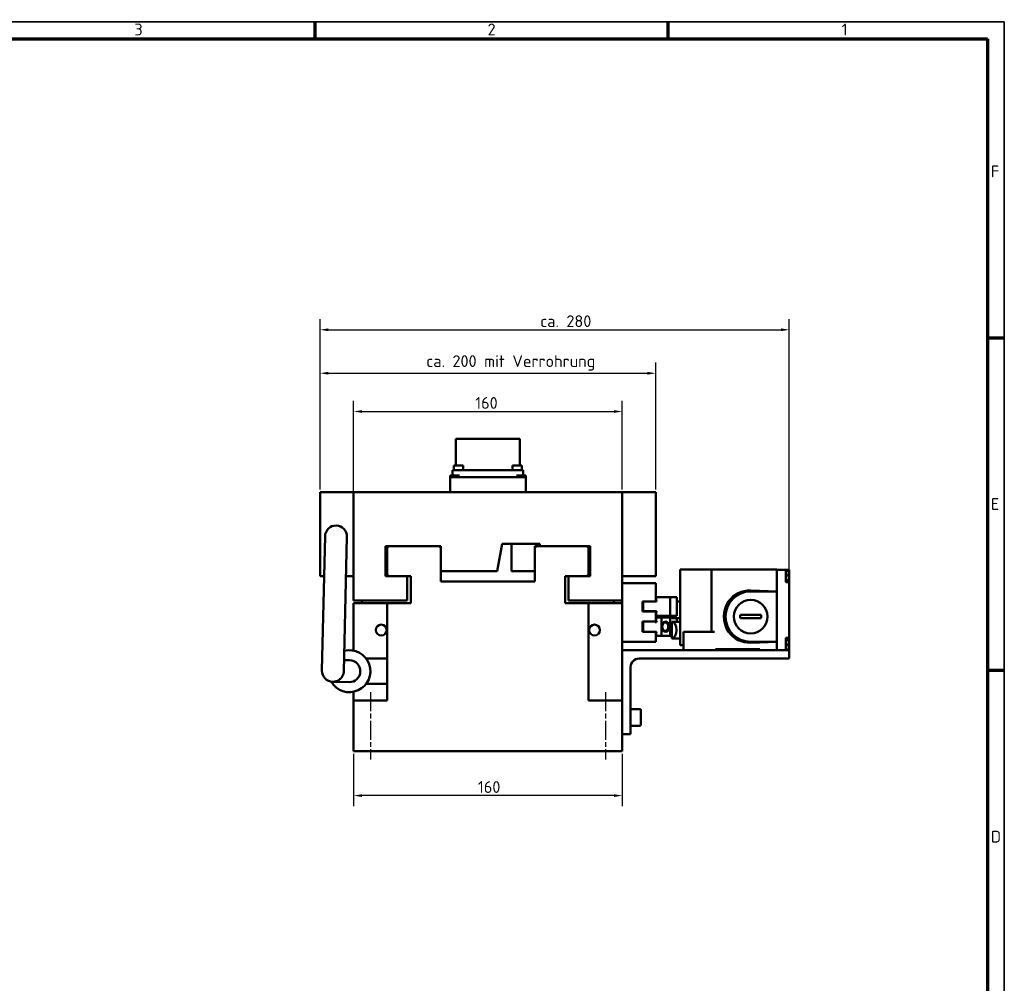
# Model space of a CAD drawing. Header units: millimetres. Extents: x 10 to 1672, y 10 to 1179.
# Tile 6 of 6: x 1086 to 1672, y 606 to 1179. Entities that reach past the tile are written whole.
import ezdxf

# ---------------------------------------------------------------- set-up
doc = ezdxf.new("R2010")
doc.units = ezdxf.units.MM
doc.header["$LTSCALE"] = 2
doc.linetypes.add('CHAIN', pattern=[0.3543, 0.2362, -0.0295, 0.0591, -0.0295])
doc.layers.get('0').update_dxf_attribs({"lineweight": 25})
for name, color, linetype, lineweight in [('Bemaßung (ISO)', 7, 'Continuous', 25), ('Mittellinie (ISO)', 7, 'Continuous', 25), ('Rahmen (ISO)', 7, 'Continuous', 70), ('Sichtbar (ISO)', 7, 'Continuous', 50), ('Symbol (ISO)', 7, 'Continuous', 25)]:
    doc.layers.add(name, color=color, linetype=linetype, lineweight=lineweight)
doc.styles.add('Notiztext (DIN)', font='isocpeur.ttf')
doc.dimstyles.new('Standard (DIN)', dxfattribs={"dimscale": 2, "dimtxt": 3.5, "dimasz": 2.5, "dimexe": 3.175, "dimexo": 0.8, "dimgap": 0.8, "dimtad": 1, "dimdec": 3, "dimrnd": 1e-08, "dimtxsty": 'Notiztext (DIN)', "dimcen": 0.09, "dimdle": 10, "dimclrd": 256, "dimclre": 256, "dimclrt": 256, "dimazin": 2, "dimtfac": 0.571429, "dimtdec": 3, "dimtmove": 0, "dimatfit": 3, "dimfxl": 1, "dimtolj": 1, "dimlwd": -1, "dimlwe": -1, "dimarcsym": 0})

# ---------------------------------------------------------------- blocks, each defined once
blk = doc.blocks.new('Ränder Hagen+Goebel Rahmen')
at = {"layer": 'Rahmen (ISO)', "linetype": 'Continuous', "lineweight": 35}
for p, q in [((5, 589), (836, 589)), ((836, 589), (836, 5))]:
    blk.add_line(p, q, dxfattribs=at)
at = {"layer": 'Rahmen (ISO)'}
for p, q in [((630.75, 584), (630.75, 589)), ((735.875, 584), (735.875, 589)), ((10, 584), (831, 584)), ((831, 584), (831, 10)), ((831, 495), (836, 495)), ((831, 396), (836, 396))]:
    blk.add_line(p, q, dxfattribs=at)
at = {"layer": 'Symbol (ISO)', "char_height": 3.5, "style": 'Notiztext (DIN)'}
for s, insert, attachment_point in [('3', (578.187, 585), 8), ('2', (683.312, 585), 8), ('1', (788.437, 585), 8), ('F', (832, 544.5), 4), ('E', (832, 445.5), 4), ('D', (832, 346.5), 4)]:
    blk.add_mtext(s, dxfattribs=dict(at, insert=insert, attachment_point=attachment_point))
blk = doc.blocks.new('*D15')
at = {"layer": 'Bemaßung (ISO)'}
for p, q in [((1284.44, 742.38), (1284.44, 711.07)), ((1444.44, 742.38), (1444.44, 711.07)), ((1439.44, 717.42), (1289.44, 717.42))]:
    blk.add_line(p, q, dxfattribs=at)
for points in [[(1289.44, 718.26), (1289.44, 716.59), (1284.44, 717.42)], [(1439.44, 718.26), (1439.44, 716.59), (1444.44, 717.42)]]:
    blk.add_solid(points, dxfattribs=at)
at = {"layer": 'Defpoints', "color": 0}
for p in [(1284.44, 743.98), (1444.44, 743.98), (1284.44, 717.42)]:
    blk.add_point(p, dxfattribs=at)
at = {"layer": 'Bemaßung (ISO)', "insert": (1358.49, 726.02), "char_height": 7, "attachment_point": 1, "style": 'Notiztext (DIN)'}
blk.add_mtext('\\A1;160', dxfattribs=at)
blk = doc.blocks.new('*D16')
at = {"layer": 'Bemaßung (ISO)'}
for p, q in [((1284.44, 835.08), (1284.44, 952.43)), ((1444.44, 899.58), (1444.44, 952.43)), ((1289.44, 946.08), (1439.44, 946.08))]:
    blk.add_line(p, q, dxfattribs=at)
for points in [[(1289.44, 946.92), (1289.44, 945.25), (1284.44, 946.08)], [(1439.44, 946.92), (1439.44, 945.25), (1444.44, 946.08)]]:
    blk.add_solid(points, dxfattribs=at)
at = {"layer": 'Defpoints', "color": 0}
for p in [(1444.44, 946.08), (1444.44, 897.98), (1284.44, 833.48)]:
    blk.add_point(p, dxfattribs=at)
at = {"layer": 'Bemaßung (ISO)', "insert": (1356.88, 954.68), "char_height": 7, "attachment_point": 1, "style": 'Notiztext (DIN)'}
blk.add_mtext('\\A1;160', dxfattribs=at)
blk = doc.blocks.new('*D17')
at = {"layer": 'Bemaßung (ISO)'}
for p, q in [((1264.44, 899.58), (1264.44, 975.21)), ((1464.44, 899.58), (1464.44, 975.21)), ((1269.44, 968.86), (1459.44, 968.86))]:
    blk.add_line(p, q, dxfattribs=at)
for points in [[(1269.44, 969.69), (1269.44, 968.03), (1264.44, 968.86)], [(1459.44, 969.69), (1459.44, 968.03), (1464.44, 968.86)]]:
    blk.add_solid(points, dxfattribs=at)
at = {"layer": 'Defpoints', "color": 0}
for p in [(1464.44, 968.86), (1264.44, 897.98), (1464.44, 897.98)]:
    blk.add_point(p, dxfattribs=at)
at = {"layer": 'Bemaßung (ISO)', "insert": (1327.73, 979.56), "char_height": 7, "attachment_point": 1, "style": 'Notiztext (DIN)'}
blk.add_mtext('\\A1;ca. 200 mit Verrohrung', dxfattribs=at)
blk = doc.blocks.new('*D18')
at = {"layer": 'Bemaßung (ISO)'}
for p, q in [((1264.44, 899.58), (1264.44, 1001.08)), ((1543.94, 805.58), (1543.94, 1001.08)), ((1269.44, 994.73), (1538.94, 994.73))]:
    blk.add_line(p, q, dxfattribs=at)
for points in [[(1269.44, 995.56), (1269.44, 993.89), (1264.44, 994.73)], [(1538.94, 995.56), (1538.94, 993.89), (1543.94, 994.73)]]:
    blk.add_solid(points, dxfattribs=at)
at = {"layer": 'Defpoints', "color": 0}
for p in [(1543.94, 994.73), (1264.44, 897.98), (1543.94, 803.98)]:
    blk.add_point(p, dxfattribs=at)
at = {"layer": 'Bemaßung (ISO)', "insert": (1395.58, 1003.33), "char_height": 7, "attachment_point": 1, "style": 'Notiztext (DIN)'}
blk.add_mtext('\\A1;ca. 280', dxfattribs=at)

msp = doc.modelspace()

# ---------------------------------------------------------------- linework, layer by layer
at = {"layer": 'Mittellinie (ISO)', "linetype": 'CHAIN', "ltscale": 23.990969}
for p, q in [((1294.4379, 778.9757), (1294.4379, 738.9757)), ((1434.4379, 778.9757), (1434.4379, 738.9757))]:
    msp.add_line(p, q, dxfattribs=at)
at = {"layer": 'Sichtbar (ISO)'}
for p, q in [((1364.4379, 929.7257), (1345.3879, 929.7257)), ((1345.3879, 929.7257), (1345.3879, 913.8757)), ((1383.4879, 929.7257), (1364.4379, 929.7257)), ((1383.4879, 929.7257), (1383.4879, 913.8757)), ((1347.4379, 911.1757), (1343.4379, 911.1757)), ((1343.4379, 907.9757), (1343.4379, 911.1757)), ((1346.9779, 913.8757), (1344.2279, 913.8757)), ((1344.2279, 913.8757), (1344.2279, 911.1757)), ((1349.7279, 913.8757), (1346.9779, 913.8757)), ((1347.4379, 911.1757), (1381.4379, 911.1757)), ((1349.7279, 913.8757), (1349.7279, 911.1757)), ((1381.8979, 913.8757), (1379.1479, 913.8757)), ((1379.1479, 913.8757), (1379.1479, 911.1757)), ((1385.4379, 911.1757), (1381.4379, 911.1757)), ((1384.6479, 913.8757), (1381.8979, 913.8757)), ((1384.6479, 913.8757), (1384.6479, 911.1757)), ((1385.4379, 911.1757), (1385.4379, 907.9757)), ((1341.9379, 907.9757), (1347.4379, 907.9757)), ((1341.9379, 906.9757), (1341.9379, 907.9757)), ((1341.9379, 906.9757), (1386.9379, 906.9757)), ((1341.9379, 897.9757), (1341.9379, 906.9757)), ((1381.4379, 907.9757), (1386.9379, 907.9757)), ((1386.9379, 906.9757), (1386.9379, 907.9757)), ((1386.9379, 897.9757), (1386.9379, 906.9757)), ((1264.4379, 897.9757), (1284.4379, 897.9757)), ((1264.4379, 897.9757), (1264.4379, 847.9757)), ((1284.4379, 897.9757), (1444.4379, 897.9757)), ((1284.4379, 833.4757), (1284.4379, 897.9757)), ((1284.4379, 847.9757), (1284.4379, 897.9757)), ((1444.4379, 897.9757), (1444.4379, 833.4757)), ((1444.4379, 897.9757), (1444.4379, 847.9757)), ((1464.4379, 897.9757), (1444.4379, 897.9757)), ((1464.4379, 847.9757), (1464.4379, 897.9757)), ((1267.4395, 871.8264), (1265.6193, 791.8471)), ((1278.616, 791.5533), (1280.4362, 871.5306)), ((1305.4379, 865.9757), (1303.4379, 865.9757)), ((1303.4379, 865.9757), (1303.4379, 847.9757)), ((1304.4379, 864.9757), (1305.4379, 865.9757)), ((1304.4379, 848.9757), (1304.4379, 864.9757)), ((1305.4379, 865.9757), (1335.4379, 865.9757)), ((1335.4379, 865.9757), (1336.4379, 864.9757)), ((1336.4379, 865.9757), (1335.4379, 865.9757)), ((1336.4379, 864.9757), (1336.4379, 865.9757)), ((1336.4379, 864.9757), (1336.4379, 844.9757)), ((1372.902, 867.2757), (1370.0279, 850.9757)), ((1395.4379, 867.2757), (1372.902, 867.2757)), ((1378.4379, 850.9757), (1378.4379, 867.2757)), ((1392.4379, 864.9757), (1393.4379, 865.9757)), ((1392.4379, 865.9757), (1392.4379, 864.9757)), ((1393.4379, 865.9757), (1392.4379, 865.9757)), ((1392.4379, 844.9757), (1392.4379, 864.9757)), ((1393.4379, 865.9757), (1423.4379, 865.9757)), ((1395.4379, 865.9757), (1395.4379, 867.2757)), ((1423.4379, 865.9757), (1424.4379, 864.9757)), ((1425.4379, 865.9757), (1423.4379, 865.9757)), ((1424.4379, 864.9757), (1424.4379, 848.9757)), ((1425.4379, 847.9757), (1425.4379, 865.9757)), ((1370.0279, 850.9757), (1336.4379, 850.9757)), ((1392.4379, 850.9757), (1378.4379, 850.9757)), ((1478.9379, 851.9757), (1479.9379, 851.9757)), ((1478.9379, 806.9757), (1478.9379, 851.9757)), ((1480.3294, 851.9757), (1479.9379, 851.9757)), ((1482.4425, 851.9757), (1480.3294, 851.9757)), ((1489.7946, 851.9757), (1482.4425, 851.9757)), ((1492.0117, 851.9757), (1489.7946, 851.9757)), ((1496.868, 851.9757), (1492.0117, 851.9757)), ((1497.5379, 851.9757), (1496.868, 851.9757)), ((1497.5379, 814.9757), (1497.5379, 851.9757)), ((1497.5379, 851.9757), (1499.4681, 851.9757)), ((1536.4379, 851.9757), (1499.4681, 851.9757)), ((1536.4379, 851.8757), (1536.4379, 851.9757)), ((1536.4379, 804.0757), (1536.4379, 851.8757)), ((1536.4379, 851.8757), (1541.9379, 851.8757)), ((1541.9379, 851.8757), (1543.9379, 851.8757)), ((1541.9379, 844.5757), (1541.9379, 851.8757)), ((1543.2814, 851.0582), (1541.9379, 851.1757)), ((1543.7379, 850.5601), (1543.7379, 848.9757)), ((1543.9379, 848.5757), (1543.9379, 851.8757)), ((1264.4379, 847.9757), (1266.8967, 847.9757)), ((1279.9001, 847.9757), (1284.4379, 847.9757)), ((1303.4379, 847.9757), (1305.4379, 847.9757)), ((1305.4379, 847.9757), (1304.4379, 848.9757)), ((1318.4379, 847.9757), (1305.4379, 847.9757)), ((1316.4379, 847.9757), (1316.4379, 833.4757)), ((1318.4379, 831.9757), (1318.4379, 847.9757)), ((1336.4379, 844.9757), (1392.4379, 844.9757)), ((1410.4379, 847.9757), (1410.4379, 831.9757)), ((1423.4379, 847.9757), (1410.4379, 847.9757)), ((1412.4379, 833.4757), (1412.4379, 847.9757)), ((1424.4379, 848.9757), (1423.4379, 847.9757)), ((1423.4379, 847.9757), (1425.4379, 847.9757)), ((1464.4379, 847.9757), (1444.4379, 847.9757)), ((1543.2814, 845.6933), (1541.9379, 845.5757)), ((1541.9379, 844.5757), (1543.9379, 844.5757)), ((1542.9279, 848.9757), (1543.2814, 848.9757)), ((1542.9279, 848.9757), (1542.9279, 848.1757)), ((1543.2814, 848.1757), (1542.9279, 848.1757)), ((1543.2814, 848.9757), (1543.7379, 848.9757)), ((1543.7379, 848.1757), (1543.2814, 848.1757)), ((1543.7379, 848.1757), (1543.7379, 846.1914)), ((1543.9379, 844.5757), (1543.9379, 848.5757)), ((1543.9379, 811.3757), (1543.9379, 844.5757)), ((1444.4379, 843.9757), (1464.4379, 843.9757)), ((1464.4379, 832.9757), (1464.4379, 843.9757)), ((1520.9379, 839.517), (1536.4379, 838.9757)), ((1520.9379, 838.9757), (1536.4379, 838.9757)), ((1316.4379, 833.4757), (1284.4379, 833.4757)), ((1289.4379, 831.9757), (1289.4379, 833.4757)), ((1444.4379, 833.4757), (1412.4379, 833.4757)), ((1439.4379, 833.4757), (1439.4379, 831.9757)), ((1444.4379, 808.9757), (1444.4379, 833.4757)), ((1456.4379, 826.9757), (1456.4379, 832.9757)), ((1456.4379, 832.9757), (1464.4379, 832.9757)), ((1456.9379, 832.9757), (1456.9379, 827.2757)), ((1464.4379, 835.4757), (1472.9379, 835.4757)), ((1464.4379, 835.4747), (1464.8589, 832.9757)), ((1464.8589, 832.9757), (1464.4379, 832.9757)), ((1472.9379, 835.4757), (1472.9379, 824.4757)), ((1472.9379, 835.4757), (1476.9379, 835.4757)), ((1476.9379, 835.4757), (1476.9379, 824.4757)), ((1478.9379, 832.9657), (1476.9379, 832.9657)), ((1284.4379, 831.9757), (1304.4379, 831.9757)), ((1284.4379, 805.4757), (1284.4379, 831.9757)), ((1304.4379, 831.9757), (1304.4379, 773.9757)), ((1304.4379, 831.9757), (1318.4379, 831.9757)), ((1410.4379, 831.9757), (1424.4379, 831.9757)), ((1424.4379, 773.9757), (1424.4379, 831.9757)), ((1424.4379, 831.9757), (1444.4379, 831.9757)), ((1464.4379, 826.9757), (1456.4379, 826.9757)), ((1456.9379, 826.9757), (1456.9379, 827.2757)), ((1456.9379, 827.2757), (1464.9094, 827.2757)), ((1464.0818, 827.2757), (1464.0818, 826.9757)), ((1464.4379, 826.9757), (1464.4379, 827.2757)), ((1464.9094, 827.2757), (1464.4379, 824.4767)), ((1464.4379, 820.9757), (1464.4379, 826.9757)), ((1464.4379, 824.4757), (1472.9379, 824.4757)), ((1467.8515, 823.4757), (1464.4379, 823.4757)), ((1464.4379, 823.4747), (1464.9094, 820.6757)), ((1472.9379, 823.4757), (1467.8515, 823.4757)), ((1467.8515, 812.4757), (1467.8515, 823.4757)), ((1472.9379, 824.4757), (1476.9379, 824.4757)), ((1474.0152, 823.4757), (1472.9379, 823.4757)), ((1472.9379, 812.4757), (1472.9379, 823.4757)), ((1474.0152, 822.9857), (1474.0152, 824.4757)), ((1478.9379, 822.9857), (1474.0152, 822.9857)), ((1476.9379, 820.9657), (1476.9379, 822.9857)), ((1514.7872, 824.9757), (1527.0885, 824.9757)), ((1527.0885, 822.9757), (1514.7872, 822.9757)), ((1456.4379, 814.9757), (1456.4379, 820.9757)), ((1456.4379, 820.9757), (1464.4379, 820.9757)), ((1456.9379, 814.9757), (1456.9379, 820.9757)), ((1464.0818, 820.6757), (1464.0818, 820.9757)), ((1464.9094, 820.6757), (1464.0818, 820.6757)), ((1464.4379, 820.6757), (1464.4379, 820.9757)), ((1470.3879, 820.9757), (1470.3859, 820.9757)), ((1474.0152, 810.9857), (1474.0152, 820.9657)), ((1478.9379, 820.9657), (1474.0152, 820.9657)), ((1464.4379, 814.9757), (1456.4379, 814.9757)), ((1464.4379, 808.9757), (1464.4379, 814.9757)), ((1464.4379, 814.9757), (1464.8589, 814.9757)), ((1464.8589, 814.9757), (1464.4379, 812.4767)), ((1467.8515, 812.4757), (1464.4379, 812.4757)), ((1472.9379, 812.4757), (1467.8515, 812.4757)), ((1470.3879, 814.9757), (1470.3859, 814.9757)), ((1474.0152, 812.4757), (1472.9379, 812.4757)), ((1478.9379, 810.9857), (1474.0152, 810.9857)), ((1480.9379, 803.9757), (1480.9379, 814.9757)), ((1480.9379, 814.9757), (1482.8681, 814.9757)), ((1499.4681, 814.9757), (1482.8681, 814.9757)), ((1541.9379, 811.3757), (1543.9379, 811.3757)), ((1541.9379, 804.0757), (1541.9379, 811.3757)), ((1543.2814, 809.8582), (1541.9379, 809.9757)), ((1543.7379, 809.3601), (1543.7379, 807.5757)), ((1543.9379, 807.3757), (1543.9379, 811.3757)), ((1284.4379, 805.4757), (1284.4379, 803.7232)), ((1444.4379, 808.9757), (1444.4379, 805.4757)), ((1444.4379, 808.9757), (1464.4379, 808.9757)), ((1444.4379, 803.9757), (1444.4379, 805.4757)), ((1444.4379, 803.9757), (1444.4379, 773.9757)), ((1543.9379, 803.9757), (1444.4379, 803.9757)), ((1479.9379, 806.9757), (1478.9379, 806.9757)), ((1479.9379, 806.9757), (1480.3294, 806.9757)), ((1480.3294, 806.9757), (1480.9379, 806.9757)), ((1499.9379, 804.6757), (1526.4379, 804.6757)), ((1499.9379, 803.9757), (1499.9379, 804.6757)), ((1536.4379, 808.9757), (1520.9379, 808.4345)), ((1520.9379, 808.9757), (1536.4379, 808.9757)), ((1526.4379, 804.6757), (1526.4379, 803.9757)), ((1536.4379, 804.0757), (1541.9379, 804.0757)), ((1536.4379, 803.9757), (1536.4379, 804.0757)), ((1543.2814, 804.4933), (1541.9379, 804.3757)), ((1541.9379, 804.0757), (1543.9379, 804.0757)), ((1542.9279, 807.5757), (1543.2814, 807.5757)), ((1542.9279, 807.5757), (1542.9279, 806.7757)), ((1543.2814, 806.7757), (1542.9279, 806.7757)), ((1543.2814, 807.5757), (1543.7379, 807.5757)), ((1543.7379, 806.7757), (1543.2814, 806.7757)), ((1543.7379, 806.7757), (1543.7379, 804.9914)), ((1543.9379, 804.0757), (1543.9379, 807.3757)), ((1543.9379, 798.9757), (1543.9379, 803.9757)), ((1282.0858, 797.9741), (1278.7639, 798.0497)), ((1291.9379, 798.9757), (1304.4379, 798.9757)), ((1454.4379, 798.9757), (1543.9379, 798.9757)), ((1449.4379, 753.9757), (1449.4379, 793.9757)), ((1278.616, 791.5533), (1278.616, 791.5513)), ((1281.79, 784.9774), (1271.9698, 785.2009)), ((1304.4379, 783.9757), (1291.9379, 783.9757)), ((1284.4379, 779.2283), (1284.4379, 773.9757)), ((1304.4379, 773.9757), (1284.4379, 773.9757)), ((1284.4379, 743.9757), (1284.4379, 773.9757)), ((1444.4379, 773.9757), (1424.4379, 773.9757)), ((1444.4379, 773.9757), (1444.4379, 743.9757)), ((1454.8379, 768.9757), (1449.4379, 768.9757)), ((1455.4379, 768.3757), (1455.4379, 759.5757)), ((1454.8379, 758.9757), (1449.4379, 758.9757)), ((1444.4379, 753.9757), (1449.4379, 753.9757)), ((1444.4379, 743.9757), (1284.4379, 743.9757))]:
    msp.add_line(p, q, dxfattribs=at)
at = {"layer": 'Sichtbar (ISO)', "flags": 128}
for points in [[(1474.0822, 822.992), (1474.0768, 822.9915), (1474.0716, 822.9911), (1474.0666, 822.9906), (1474.0618, 822.9902), (1474.0573, 822.9898), (1474.053, 822.9894), (1474.0489, 822.989), (1474.045, 822.9886), (1474.0414, 822.9883), (1474.038, 822.988), (1474.0349, 822.9877), (1474.0319, 822.9874), (1474.0293, 822.9871), (1474.0268, 822.9869), (1474.0246, 822.9867), (1474.0226, 822.9865), (1474.0209, 822.9863), (1474.0194, 822.9862), (1474.0181, 822.986), (1474.0171, 822.9859), (1474.0163, 822.9858), (1474.0157, 822.9858), (1474.0153, 822.9858), (1474.0152, 822.9857)], [(1474.0152, 820.9657), (1474.0153, 820.9657), (1474.0157, 820.9657), (1474.0163, 820.9656), (1474.0171, 820.9656), (1474.0181, 820.9654), (1474.0194, 820.9653), (1474.0209, 820.9652), (1474.0226, 820.965), (1474.0246, 820.9648), (1474.0268, 820.9646), (1474.0293, 820.9643), (1474.0319, 820.9641), (1474.0349, 820.9638), (1474.038, 820.9635), (1474.0414, 820.9632), (1474.045, 820.9628), (1474.0489, 820.9625), (1474.053, 820.9621), (1474.0573, 820.9617), (1474.0618, 820.9613), (1474.0666, 820.9609), (1474.0716, 820.9604), (1474.0768, 820.9599), (1474.0822, 820.9595)], [(1474.0822, 810.992), (1474.0768, 810.9915), (1474.0716, 810.9911), (1474.0666, 810.9906), (1474.0618, 810.9902), (1474.0573, 810.9898), (1474.053, 810.9894), (1474.0489, 810.989), (1474.045, 810.9886), (1474.0414, 810.9883), (1474.038, 810.988), (1474.0349, 810.9877), (1474.0319, 810.9874), (1474.0293, 810.9871), (1474.0268, 810.9869), (1474.0246, 810.9867), (1474.0226, 810.9865), (1474.0209, 810.9863), (1474.0194, 810.9862), (1474.0181, 810.986), (1474.0171, 810.9859), (1474.0163, 810.9858), (1474.0157, 810.9858), (1474.0153, 810.9858), (1474.0152, 810.9857)], [(1278.616, 791.5513), (1278.5921, 791.1254), (1278.5404, 790.702), (1278.4612, 790.2835), (1278.3548, 789.8713), (1278.2217, 789.4668), (1278.062, 789.0713), (1277.8771, 788.6876), (1277.6678, 788.3175), (1277.4351, 787.9622), (1277.1796, 787.6228), (1276.9021, 787.3004), (1276.6036, 786.9963), (1276.2862, 786.7127), (1275.9516, 786.4511), (1275.601, 786.212), (1275.2355, 785.9963), (1274.8562, 785.8047), (1274.4644, 785.6379), (1274.0629, 785.4973), (1273.654, 785.3835), (1273.2389, 785.2967), (1272.8189, 785.2372), (1272.3954, 785.2052), (1271.9698, 785.2009)]]:
    msp.add_lwpolyline(points, dxfattribs=at)
at = {"layer": 'Sichtbar (ISO)'}
for centre, radius in [((1520.9379, 823.9757), 10), ((1300.9379, 815.9757), 3.2332), ((1427.9379, 815.9757), 3.2332)]:
    msp.add_circle(centre, radius, dxfattribs=at)
for centre, radius, start, end in [((1273.9379, 871.6785), 6.5, 358.6962495, 178.6962495), ((1543.2379, 850.5601), 0.5, 0, 85), ((1543.2379, 846.1914), 0.5, 275, 0), ((1520.9379, 823.9757), 15, 90, 270), ((1520.9379, 823.9757), 16, 145.1866119, 214.8133881), ((1520.9379, 823.9757), 6.2314, 170.7654096, 189.2345904), ((1520.9379, 823.9757), 6.2314, 350.7654096, 9.2345904), ((1543.2379, 809.3601), 0.5, 0, 85), ((1281.9379, 791.4757), 12.5, 209.699471, 104.1120033), ((1543.2379, 804.9914), 0.5, 275, 0), ((1281.9379, 791.4757), 6.5, 268.6962495, 88.6962495), ((1454.4379, 793.9757), 5, 90, 180), ((1272.1176, 791.6992), 6.5, 178.6962495, 268.6962495), ((1454.8379, 768.3757), 0.6, 0, 90), ((1454.8379, 759.5757), 0.6, 270, 0)]:
    msp.add_arc(centre, radius, start, end, dxfattribs=at)
for centre, major_axis, ratio, start_param, end_param in [((1520.3945, 823.9757), (15.5602, 0), 0.99939008, 1.53586846, 2.51375243), ((1465.7495, 829.9757), (0, -3), 0.74895572, 5.83215849, 5.89385216), ((1473.9379, 827.9757), (0, 4.99), 0.57735027, 3.19171384, 3.93502527), ((1465.7495, 817.9757), (0, 3), 0.74895572, 0.38933314, 0.45102681), ((1470.3859, 817.9757), (0, -3), 0.74895572, 3.14159265, 6.28318531), ((1473.9379, 815.9757), (0, 4.99), 0.57735027, 3.19171384, 6.23306412), ((1520.3945, 823.9757), (15.5602, 0), 0.99939008, 3.76943288, 4.74731685)]:
    msp.add_ellipse(centre, major_axis=major_axis, ratio=ratio, start_param=start_param, end_param=end_param, dxfattribs=at)
for centre, major_axis in [((1470.3879, 817.9757), (0, 3)), ((1470.0291, 817.9757), (0, 2.4585))]:
    msp.add_ellipse(centre, major_axis=major_axis, ratio=0.74895572, dxfattribs=at)

# ---------------------------------------------------------------- block references
at = {"xscale": 2, "yscale": 2, "zscale": 2}
msp.add_blockref('Ränder Hagen+Goebel Rahmen', (0, 0), dxfattribs=at)

# ---------------------------------------------------------------- dimensions: what is measured, and where the dimension line sits
at = {"layer": 'Bemaßung (ISO)'}
for base, p1, p2, text, override, picture, middle in [((1543.937866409, 994.7269471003), (1264.437866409, 897.9757401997), (1543.937866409, 803.9757401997), 'ca. <>', {"dimdec": 0, "dimtp": 0, "dimtm": 0, "dimtdec": 0, "dimatfit": 2}, '*D18', (1409.931979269, 994.7269471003)), ((1464.4379, 968.8603), (1264.4379, 897.9757), (1464.4379, 897.9757), 'ca. <> mit Verrohrung', {"dimdec": 3, "dimtp": 0, "dimtm": 0, "dimtdec": 3, "dimatfit": 2}, '*D17', (1376.73, 968.8603))]:
    dim = msp.add_linear_dim(base=base, p1=p1, p2=p2, angle=180, text=text, dimstyle='Standard (DIN)', override=override, dxfattribs=at)
    dim.commit()
    dim.dimension.update_dxf_attribs({"geometry": picture, "text_midpoint": middle, "dimtype": 160})
for base, p1, p2, picture, middle in [((1444.4379, 946.0821), (1284.4379, 833.4757), (1444.4379, 897.9757), '*D16', (1362.8315, 946.0821)), ((1284.4379, 717.4235), (1444.4379, 743.9757), (1284.4379, 743.9757), '*D15', (1364.4379, 717.4235))]:
    dim = msp.add_linear_dim(base=base, p1=p1, p2=p2, angle=180, dimstyle='Standard (DIN)', override={"dimdec": 3, "dimtp": 0, "dimtm": 0, "dimtdec": 3, "dimatfit": 2}, dxfattribs=at)
    dim.commit()
    dim.dimension.update_dxf_attribs({"geometry": picture, "text_midpoint": middle, "dimtype": 160})

doc.saveas('drawing.dxf')
